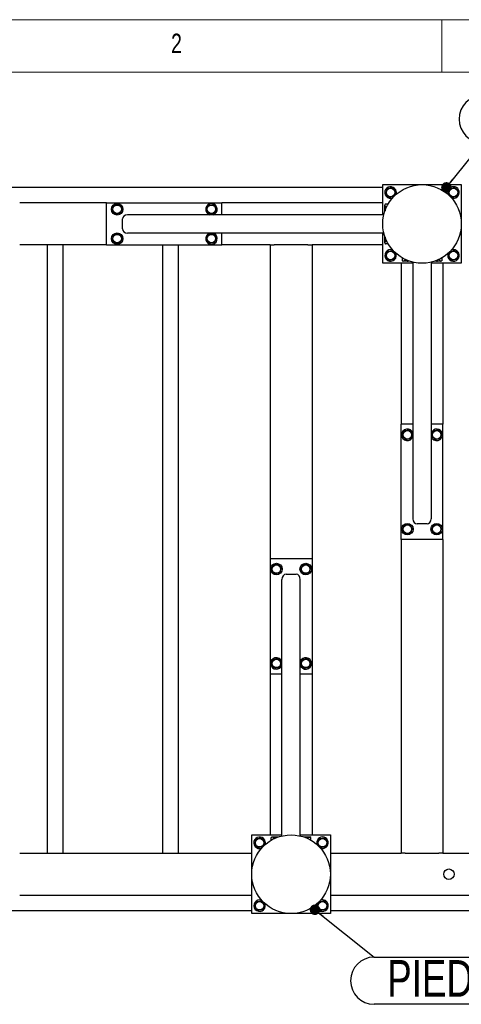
# Model space of a CAD drawing. Header units: millimetres. Extents: x 5 to 415, y 5 to 292.
# Tile 5 of 49: x 70 to 112, y 198 to 292. Entities that reach past the tile are written whole.
import ezdxf

# ---------------------------------------------------------------- set-up
doc = ezdxf.new("R2010")
doc.units = ezdxf.units.MM
doc.layers.add('NOTES', color=6, linetype='Continuous')
doc.layers.add('TRAIT-FORT', color=4, linetype='Continuous', lineweight=25)
doc.styles.add('SLDTEXTSTYLE0', font='TXT', dxfattribs={"width": 0.75})
doc.dimstyles.new('SLDDIMSTYLE2', dxfattribs={"dimtxt": 0.18, "dimasz": 1, "dimexe": 0, "dimexo": 0.0625, "dimgap": 0, "dimtad": 0, "dimtih": 1, "dimtoh": 1, "dimdec": 0, "dimrnd": 1e-09, "dimzin": 0, "dimdsep": 46, "dimtxsty": 'Standard', "dimblk1": 'DOT', "dimblk2": 'DOT', "dimsah": 1, "dimcen": 0.09, "dimadec": 0, "dimazin": 0, "dimtfac": 1, "dimtdec": 0, "dimtofl": 0, "dimtmove": 0, "dimatfit": 3, "dimldrblk": 'DOT', "dimfxl": 1, "dimfrac": 2, "dimtolj": 1, "dimtzin": 0, "dimarcsym": 0})

# ---------------------------------------------------------------- blocks, each defined once
blk = doc.blocks.new('SW_NOTE_5')
at = {"layer": 'NOTES', "color": 0}
for p, q in [((0, 4.496), (13.624, 4.496)), ((13.624, 0), (0, 0))]:
    blk.add_line(p, q, dxfattribs=at)
for centre, start, end in [((0, 2.248), 90, 270), ((13.624, 2.248), 270, 90)]:
    blk.add_arc(centre, 2.248, start, end, dxfattribs=at)
at = {"layer": 'NOTES', "color": 0, "insert": (6.85, 4.217), "char_height": 3.5, "attachment_point": 2, "style": 'SLDTEXTSTYLE0'}
blk.add_mtext('PIED 2', dxfattribs=at)
blk = doc.blocks.new('_Dot')
at = {"color": 0, "linetype": 'ByBlock', "lineweight": -2}
blk.add_line((-0.5, 0), (-1, 0), dxfattribs=at)
at = {"color": 0, "linetype": 'ByBlock', "const_width": 0.5}
blk.add_lwpolyline([(-0.25, 0, 1), (0.25, 0, 1)], format="xyb", close=True, dxfattribs=at)
blk = doc.blocks.new('SW_NOTE_8')
at = {"layer": 'NOTES', "color": 0}
for p, q in [((0, 0), (13.488, 0)), ((13.488, -4.496), (0, -4.496))]:
    blk.add_line(p, q, dxfattribs=at)
for centre, start, end in [((0, -2.248), 90, 270), ((13.488, -2.248), 270, 90)]:
    blk.add_arc(centre, 2.248, start, end, dxfattribs=at)
at = {"layer": 'NOTES', "color": 0, "insert": (6.81, -0.276), "char_height": 3.5, "attachment_point": 2, "style": 'SLDTEXTSTYLE0'}
blk.add_mtext('PIED 1', dxfattribs=at)

msp = doc.modelspace()

# ---------------------------------------------------------------- linework, layer by layer
at = {"color": 7, "linetype": 'Continuous', "lineweight": 18}
for p, q in [((415, 292), (5, 292)), ((110, 292), (110, 287)), ((410, 287), (10, 287))]:
    msp.add_line(p, q, dxfattribs=at)
at = {"layer": 'TRAIT-FORT', "color": 4, "linetype": 'Continuous', "lineweight": 25}
for p, q in [((43.369, 276.023), (104.369, 276.023)), ((104.369, 273.398), (104.369, 276.273)), ((104.369, 276.273), (111.869, 276.273)), ((111.869, 276.273), (111.869, 268.773)), ((78.019, 274.523), (69.719, 274.523)), ((78.019, 274.523), (89.019, 274.523)), ((78.019, 270.523), (78.019, 274.523)), ((89.019, 273.398), (89.019, 274.523)), ((104.369, 274.523), (89.019, 274.523)), ((104.613, 274.403), (104.569, 274.327)), ((104.569, 273.731), (104.569, 274.327)), ((104.619, 274.413), (104.614, 274.402)), ((104.88, 274.413), (104.619, 274.413)), ((104.741, 274.152), (104.619, 274.152)), ((104.472, 273.398), (80.004, 273.398)), ((79.519, 272.048), (79.519, 272.998)), ((104.472, 271.648), (80.004, 271.648)), ((89.019, 270.523), (89.019, 271.648)), ((104.369, 268.773), (104.369, 271.648)), ((104.569, 270.766), (104.569, 271.315)), ((78.019, 270.523), (69.719, 270.523)), ((72.369, 212.523), (72.369, 270.523)), ((73.869, 212.523), (73.869, 270.523)), ((78.019, 270.523), (89.019, 270.523)), ((83.369, 212.523), (83.369, 270.523)), ((84.869, 212.523), (84.869, 270.523)), ((93.619, 270.523), (89.019, 270.523)), ((93.619, 270.523), (93.619, 240.623)), ((93.619, 270.523), (94.019, 270.523)), ((97.219, 270.523), (94.019, 270.523)), ((97.219, 270.523), (97.619, 270.523)), ((97.619, 270.523), (97.619, 240.623)), ((104.369, 270.523), (97.619, 270.523)), ((104.569, 270.719), (104.569, 270.766)), ((104.569, 270.719), (104.613, 270.643)), ((104.757, 270.861), (104.619, 270.861)), ((104.88, 270.633), (104.619, 270.633)), ((105.659, 269.625), (105.634, 269.714)), ((107.244, 268.773), (104.369, 268.773)), ((106.119, 268.773), (106.119, 253.423)), ((106.228, 269.284), (106.228, 269.023)), ((106.228, 269.023), (106.239, 269.019)), ((106.238, 269.017), (106.315, 268.973)), ((106.91, 268.973), (106.315, 268.973)), ((106.49, 269.145), (106.49, 269.023)), ((107.244, 268.877), (107.244, 244.409)), ((108.994, 268.877), (108.994, 244.409)), ((111.869, 268.773), (108.994, 268.773)), ((109.876, 268.973), (109.327, 268.973)), ((109.78, 269.161), (109.78, 269.023)), ((109.922, 268.973), (109.876, 268.973)), ((109.922, 268.973), (109.999, 269.017)), ((110.009, 269.284), (110.009, 269.023)), ((110.119, 268.773), (110.119, 253.423)), ((107.244, 253.423), (106.119, 253.423)), ((106.119, 242.423), (106.119, 253.423)), ((110.119, 253.423), (108.994, 253.423)), ((110.119, 242.423), (110.119, 253.423)), ((108.594, 243.923), (107.644, 243.923)), ((110.119, 242.423), (106.119, 242.423)), ((106.119, 242.423), (106.119, 212.523)), ((110.119, 242.423), (110.119, 212.523)), ((93.619, 240.623), (93.619, 229.623)), ((93.619, 240.623), (97.619, 240.623)), ((97.619, 240.623), (97.619, 229.623)), ((94.744, 214.17), (94.744, 238.637)), ((95.144, 239.123), (96.094, 239.123)), ((96.494, 214.17), (96.494, 238.637)), ((93.619, 229.623), (94.744, 229.623)), ((93.619, 229.623), (93.619, 214.273)), ((96.494, 229.623), (97.619, 229.623)), ((97.619, 229.623), (97.619, 214.273)), ((91.869, 206.773), (91.869, 214.273)), ((91.869, 214.273), (94.744, 214.273)), ((93.815, 214.073), (93.738, 214.029)), ((93.815, 214.073), (93.861, 214.073)), ((93.861, 214.073), (94.41, 214.073)), ((96.494, 214.273), (99.369, 214.273)), ((96.827, 214.073), (97.422, 214.073)), ((97.499, 214.029), (97.422, 214.073)), ((99.369, 214.273), (99.369, 206.773)), ((93.728, 213.762), (93.728, 214.023)), ((93.957, 213.885), (93.957, 214.023)), ((97.247, 213.901), (97.247, 214.023)), ((97.509, 214.023), (97.498, 214.027)), ((97.509, 213.762), (97.509, 214.023)), ((69.719, 212.523), (91.869, 212.523)), ((99.369, 212.523), (106.119, 212.523)), ((106.519, 212.523), (106.119, 212.523)), ((106.519, 212.523), (109.719, 212.523)), ((110.119, 212.523), (109.719, 212.523)), ((110.119, 212.523), (113.019, 212.523)), ((69.719, 208.523), (91.869, 208.523)), ((99.369, 208.523), (113.019, 208.523)), ((93.159, 207.625), (93.134, 207.714)), ((91.869, 207.023), (43.369, 207.023)), ((99.369, 206.773), (91.869, 206.773)), ((139.369, 207.023), (99.369, 207.023))]:
    msp.add_line(p, q, dxfattribs=at)
for centre, radius in [((108.119, 272.523), 3.75), ((105.119, 275.523), 0.404), ((111.119, 275.523), 0.404), ((79.019, 273.923), 0.55), ((79.019, 273.923), 0.404), ((88.019, 273.923), 0.404), ((79.019, 271.123), 0.55), ((79.019, 271.123), 0.404), ((88.019, 271.123), 0.404), ((105.119, 269.523), 0.404), ((111.119, 269.523), 0.404), ((106.719, 252.423), 0.404), ((109.519, 252.423), 0.404), ((106.719, 243.423), 0.55), ((106.719, 243.423), 0.404), ((109.519, 243.423), 0.55), ((109.519, 243.423), 0.404), ((94.219, 239.623), 0.55), ((94.219, 239.623), 0.404), ((97.019, 239.623), 0.55), ((97.019, 239.623), 0.404), ((94.219, 230.623), 0.404), ((97.019, 230.623), 0.404), ((95.619, 210.523), 3.75), ((92.619, 213.523), 0.404), ((98.619, 213.523), 0.404), ((110.687, 210.523), 0.5), ((92.619, 207.523), 0.404), ((98.619, 207.523), 0.404)]:
    msp.add_circle(centre, radius, dxfattribs=at)
for centre, start, end in [((105.119, 275.523), 10.63495, 290.30233), ((111.119, 275.523), 10.63495, 200.30232), ((105.119, 275.523), 339.69767, 10.63495), ((111.119, 275.523), 249.69768, 10.63495), ((88.019, 273.923), 6.03154, 252.65856), ((88.019, 273.923), 287.34144, 6.03154), ((88.019, 271.123), 107.34144, 6.03154), ((88.019, 271.123), 6.03154, 72.65856), ((105.119, 269.523), 69.69768, 10.63495), ((111.119, 269.523), 159.69764, 10.63495), ((111.119, 269.523), 10.63495, 110.30236), ((106.719, 252.423), 17.34144, 342.65856), ((109.519, 252.423), 10.63495, 162.65856), ((109.519, 252.423), 197.34144, 10.63495), ((94.219, 230.623), 17.34144, 190.63495), ((97.019, 230.623), 197.34144, 162.65856), ((94.219, 230.623), 190.63495, 342.65856), ((92.619, 213.523), 10.63495, 290.3023), ((98.619, 213.523), 10.63495, 200.30232), ((92.619, 213.523), 339.6977, 10.63495), ((98.619, 213.523), 249.69768, 10.63495), ((92.619, 207.523), 69.69768, 10.63495), ((98.619, 207.523), 159.69768, 10.63495), ((98.619, 207.523), 10.63495, 110.30232)]:
    msp.add_arc(centre, 0.55, start, end, dxfattribs=at)
for centre, major_axis, start_param, end_param in [((80.004, 272.998), (-0.486, 0), 4.712389, 6.283185), ((80.004, 272.048), (-0.486, 0), 0, 1.570796), ((107.644, 244.409), (0, -0.486), 4.712389, 6.283185), ((108.594, 244.409), (0, -0.486), 0, 1.570796), ((95.144, 238.637), (0, 0.486), 0, 1.570796), ((96.094, 238.637), (0, 0.486), 4.712389, 6.283185)]:
    msp.add_ellipse(centre, major_axis=major_axis, ratio=0.823392, start_param=start_param, end_param=end_param, dxfattribs=at)
for points, knots in [([(104.801, 275.898), (104.787, 275.858), (104.758, 275.776), (104.715, 275.656), (104.674, 275.542), (104.648, 275.471), (104.636, 275.436)], [0, 0, 0, 0, 0.264605, 0.534948, 0.765343, 1, 1, 1, 1]), ([(104.636, 275.436), (104.676, 275.388), (104.743, 275.309), (104.839, 275.195), (104.905, 275.118), (104.942, 275.074), (104.953, 275.061)], [0, 0, 0, 0, 0.385549, 0.637642, 0.896546, 1, 1, 1, 1]), ([(104.801, 275.898), (104.843, 275.905), (104.928, 275.921), (105.054, 275.943), (105.174, 275.965), (105.247, 275.978), (105.284, 275.985)], [0, 0, 0, 0, 0.264605, 0.534948, 0.765343, 1, 1, 1, 1]), ([(105.436, 275.149), (105.394, 275.141), (105.309, 275.126), (105.183, 275.103), (105.063, 275.081), (104.99, 275.068), (104.953, 275.061)], [0, 0, 0, 0, 0.2646049, 0.5349477, 0.7653431, 1, 1, 1, 1]), ([(105.284, 275.985), (105.325, 275.937), (105.391, 275.858), (105.488, 275.744), (105.553, 275.667), (105.591, 275.623), (105.601, 275.61)], [0, 0, 0, 0, 0.385549, 0.637642, 0.896546, 1, 1, 1, 1]), ([(105.436, 275.149), (105.45, 275.189), (105.479, 275.27), (105.522, 275.39), (105.563, 275.505), (105.589, 275.575), (105.601, 275.61)], [0, 0, 0, 0, 0.2646049, 0.5349477, 0.7653431, 1, 1, 1, 1]), ([(110.801, 275.898), (110.787, 275.858), (110.758, 275.776), (110.715, 275.656), (110.674, 275.542), (110.648, 275.471), (110.636, 275.436)], [0, 0, 0, 0, 0.264605, 0.534948, 0.765343, 1, 1, 1, 1]), ([(110.636, 275.436), (110.676, 275.388), (110.743, 275.309), (110.839, 275.195), (110.905, 275.118), (110.942, 275.074), (110.953, 275.061)], [0, 0, 0, 0, 0.385549, 0.637642, 0.896546, 1, 1, 1, 1]), ([(110.801, 275.898), (110.843, 275.905), (110.928, 275.921), (111.054, 275.943), (111.174, 275.965), (111.247, 275.978), (111.284, 275.985)], [0, 0, 0, 0, 0.264605, 0.534948, 0.765343, 1, 1, 1, 1]), ([(111.436, 275.149), (111.394, 275.141), (111.309, 275.126), (111.183, 275.103), (111.063, 275.081), (110.99, 275.068), (110.953, 275.061)], [0, 0, 0, 0, 0.2646049, 0.5349477, 0.7653431, 1, 1, 1, 1]), ([(111.284, 275.985), (111.325, 275.937), (111.391, 275.858), (111.488, 275.744), (111.553, 275.667), (111.591, 275.623), (111.601, 275.61)], [0, 0, 0, 0, 0.385549, 0.637642, 0.896546, 1, 1, 1, 1]), ([(111.436, 275.149), (111.45, 275.189), (111.479, 275.27), (111.522, 275.39), (111.563, 275.505), (111.589, 275.575), (111.601, 275.61)], [0, 0, 0, 0, 0.2646049, 0.5349477, 0.7653431, 1, 1, 1, 1]), ([(78.733, 274.322), (78.715, 274.283), (78.679, 274.205), (78.627, 274.088), (78.577, 273.977), (78.546, 273.909), (78.53, 273.875)], [0, 0, 0, 0, 0.264605, 0.534948, 0.765343, 1, 1, 1, 1]), ([(78.733, 274.322), (78.775, 274.326), (78.861, 274.335), (78.988, 274.347), (79.109, 274.359), (79.183, 274.366), (79.221, 274.37)], [0, 0, 0, 0, 0.264605, 0.534948, 0.765343, 1, 1, 1, 1]), ([(79.221, 274.37), (79.257, 274.319), (79.317, 274.236), (79.405, 274.114), (79.464, 274.032), (79.497, 273.985), (79.507, 273.971)], [0, 0, 0, 0, 0.385549, 0.637642, 0.896546, 1, 1, 1, 1]), ([(87.733, 274.322), (87.715, 274.283), (87.679, 274.205), (87.627, 274.088), (87.577, 273.977), (87.546, 273.909), (87.53, 273.875)], [0, 0, 0, 0, 0.264605, 0.534948, 0.765343, 1, 1, 1, 1]), ([(87.733, 274.322), (87.775, 274.326), (87.861, 274.335), (87.988, 274.347), (88.109, 274.359), (88.183, 274.366), (88.221, 274.37)], [0, 0, 0, 0, 0.264605, 0.534948, 0.765343, 1, 1, 1, 1]), ([(88.221, 274.37), (88.257, 274.319), (88.317, 274.236), (88.405, 274.114), (88.464, 274.032), (88.497, 273.985), (88.507, 273.971)], [0, 0, 0, 0, 0.385549, 0.637642, 0.896546, 1, 1, 1, 1]), ([(104.619, 274.152), (104.608, 274.109), (104.586, 274.023), (104.577, 273.898), (104.587, 273.818), (104.592, 273.782)], [0, 0, 0, 0, 0.352181, 0.711999, 1, 1, 1, 1]), ([(104.619, 274.152), (104.608, 274.175), (104.586, 274.22), (104.578, 274.288), (104.589, 274.353), (104.609, 274.393), (104.619, 274.413)], [0, 0, 0, 0, 0.2646049, 0.5349477, 0.7653431, 1, 1, 1, 1]), ([(78.53, 273.875), (78.567, 273.824), (78.627, 273.74), (78.714, 273.618), (78.773, 273.537), (78.807, 273.489), (78.816, 273.476)], [0, 0, 0, 0, 0.385549, 0.637642, 0.896546, 1, 1, 1, 1]), ([(79.305, 273.524), (79.262, 273.52), (79.176, 273.512), (79.05, 273.499), (78.928, 273.487), (78.854, 273.48), (78.816, 273.476)], [0, 0, 0, 0, 0.264605, 0.534948, 0.765343, 1, 1, 1, 1]), ([(79.305, 273.524), (79.322, 273.563), (79.358, 273.642), (79.41, 273.758), (79.461, 273.869), (79.491, 273.937), (79.507, 273.971)], [0, 0, 0, 0, 0.264605, 0.534948, 0.765343, 1, 1, 1, 1]), ([(87.53, 273.875), (87.567, 273.824), (87.627, 273.74), (87.714, 273.618), (87.773, 273.537), (87.807, 273.489), (87.816, 273.476)], [0, 0, 0, 0, 0.385549, 0.637642, 0.896546, 1, 1, 1, 1]), ([(88.305, 273.524), (88.262, 273.52), (88.176, 273.512), (88.05, 273.499), (87.928, 273.487), (87.854, 273.48), (87.816, 273.476)], [0, 0, 0, 0, 0.264605, 0.534948, 0.765343, 1, 1, 1, 1]), ([(88.305, 273.524), (88.322, 273.563), (88.358, 273.642), (88.41, 273.758), (88.461, 273.869), (88.491, 273.937), (88.507, 273.971)], [0, 0, 0, 0, 0.264605, 0.534948, 0.765343, 1, 1, 1, 1]), ([(78.733, 271.522), (78.715, 271.483), (78.679, 271.405), (78.627, 271.288), (78.577, 271.177), (78.546, 271.109), (78.53, 271.075)], [0, 0, 0, 0, 0.264605, 0.534948, 0.765343, 1, 1, 1, 1]), ([(78.733, 271.522), (78.775, 271.526), (78.861, 271.535), (78.988, 271.547), (79.109, 271.559), (79.183, 271.566), (79.221, 271.57)], [0, 0, 0, 0, 0.264605, 0.534948, 0.765343, 1, 1, 1, 1]), ([(79.221, 271.57), (79.257, 271.519), (79.317, 271.436), (79.405, 271.314), (79.464, 271.232), (79.497, 271.185), (79.507, 271.171)], [0, 0, 0, 0, 0.385549, 0.637642, 0.896546, 1, 1, 1, 1]), ([(87.733, 271.522), (87.715, 271.483), (87.679, 271.405), (87.627, 271.288), (87.577, 271.177), (87.546, 271.109), (87.53, 271.075)], [0, 0, 0, 0, 0.264605, 0.534948, 0.765343, 1, 1, 1, 1]), ([(87.733, 271.522), (87.775, 271.526), (87.861, 271.535), (87.988, 271.547), (88.109, 271.559), (88.183, 271.566), (88.221, 271.57)], [0, 0, 0, 0, 0.264605, 0.534948, 0.765343, 1, 1, 1, 1]), ([(88.221, 271.57), (88.257, 271.519), (88.317, 271.436), (88.405, 271.314), (88.464, 271.232), (88.497, 271.185), (88.507, 271.171)], [0, 0, 0, 0, 0.385549, 0.637642, 0.896546, 1, 1, 1, 1]), ([(78.53, 271.075), (78.567, 271.024), (78.627, 270.94), (78.714, 270.818), (78.773, 270.737), (78.807, 270.689), (78.816, 270.676)], [0, 0, 0, 0, 0.385549, 0.637642, 0.896546, 1, 1, 1, 1]), ([(79.305, 270.724), (79.262, 270.72), (79.176, 270.712), (79.05, 270.699), (78.928, 270.687), (78.854, 270.68), (78.816, 270.676)], [0, 0, 0, 0, 0.264605, 0.534948, 0.765343, 1, 1, 1, 1]), ([(79.305, 270.724), (79.322, 270.763), (79.358, 270.842), (79.41, 270.958), (79.461, 271.069), (79.491, 271.137), (79.507, 271.171)], [0, 0, 0, 0, 0.264605, 0.534948, 0.765343, 1, 1, 1, 1]), ([(87.53, 271.075), (87.567, 271.024), (87.627, 270.94), (87.714, 270.818), (87.773, 270.737), (87.807, 270.689), (87.816, 270.676)], [0, 0, 0, 0, 0.385549, 0.637642, 0.896546, 1, 1, 1, 1]), ([(88.305, 270.724), (88.262, 270.72), (88.176, 270.712), (88.05, 270.699), (87.928, 270.687), (87.854, 270.68), (87.816, 270.676)], [0, 0, 0, 0, 0.264605, 0.534948, 0.765343, 1, 1, 1, 1]), ([(88.305, 270.724), (88.322, 270.763), (88.358, 270.842), (88.41, 270.958), (88.461, 271.069), (88.491, 271.137), (88.507, 271.171)], [0, 0, 0, 0, 0.264605, 0.534948, 0.765343, 1, 1, 1, 1]), ([(104.619, 270.861), (104.604, 270.832), (104.578, 270.784), (104.581, 270.714), (104.598, 270.667), (104.614, 270.64), (104.619, 270.633)], [0, 0, 0, 0, 0.385549, 0.637642, 0.896546, 1, 1, 1, 1]), ([(104.596, 271.249), (104.594, 271.241), (104.581, 271.188), (104.578, 271.096), (104.589, 270.974), (104.609, 270.899), (104.619, 270.861)], [0, 0, 0, 0, 0.067273, 0.410158, 0.702376, 1, 1, 1, 1]), ([(104.801, 269.898), (104.787, 269.858), (104.758, 269.776), (104.715, 269.656), (104.674, 269.542), (104.648, 269.471), (104.636, 269.436)], [0, 0, 0, 0, 0.264605, 0.534948, 0.765343, 1, 1, 1, 1]), ([(104.801, 269.898), (104.843, 269.905), (104.928, 269.921), (105.054, 269.943), (105.174, 269.965), (105.247, 269.978), (105.284, 269.985)], [0, 0, 0, 0, 0.264605, 0.534948, 0.765343, 1, 1, 1, 1]), ([(105.284, 269.985), (105.325, 269.937), (105.391, 269.858), (105.488, 269.744), (105.553, 269.667), (105.591, 269.623), (105.601, 269.61)], [0, 0, 0, 0, 0.385549, 0.637642, 0.896546, 1, 1, 1, 1]), ([(105.436, 269.149), (105.45, 269.189), (105.479, 269.27), (105.522, 269.39), (105.563, 269.505), (105.589, 269.575), (105.601, 269.61)], [0, 0, 0, 0, 0.2646049, 0.5349477, 0.7653431, 1, 1, 1, 1]), ([(110.801, 269.898), (110.787, 269.858), (110.758, 269.776), (110.715, 269.656), (110.674, 269.542), (110.648, 269.471), (110.636, 269.436)], [0, 0, 0, 0, 0.264605, 0.534948, 0.765343, 1, 1, 1, 1]), ([(110.801, 269.898), (110.843, 269.905), (110.928, 269.921), (111.054, 269.943), (111.174, 269.965), (111.247, 269.978), (111.284, 269.985)], [0, 0, 0, 0, 0.264605, 0.534948, 0.765343, 1, 1, 1, 1]), ([(111.284, 269.985), (111.325, 269.937), (111.391, 269.858), (111.488, 269.744), (111.553, 269.667), (111.591, 269.623), (111.601, 269.61)], [0, 0, 0, 0, 0.385549, 0.637642, 0.896546, 1, 1, 1, 1]), ([(111.436, 269.149), (111.45, 269.189), (111.479, 269.27), (111.522, 269.39), (111.563, 269.505), (111.589, 269.575), (111.601, 269.61)], [0, 0, 0, 0, 0.2646049, 0.5349477, 0.7653431, 1, 1, 1, 1]), ([(104.636, 269.436), (104.676, 269.388), (104.743, 269.309), (104.839, 269.195), (104.905, 269.118), (104.942, 269.074), (104.953, 269.061)], [0, 0, 0, 0, 0.385549, 0.637642, 0.896546, 1, 1, 1, 1]), ([(105.436, 269.149), (105.394, 269.141), (105.309, 269.126), (105.183, 269.103), (105.063, 269.081), (104.99, 269.068), (104.953, 269.061)], [0, 0, 0, 0, 0.2646049, 0.5349477, 0.7653431, 1, 1, 1, 1]), ([(106.49, 269.023), (106.467, 269.012), (106.421, 268.99), (106.353, 268.982), (106.288, 268.994), (106.248, 269.013), (106.228, 269.023)], [0, 0, 0, 0, 0.2646049, 0.5349477, 0.7653431, 1, 1, 1, 1]), ([(106.49, 269.023), (106.532, 269.012), (106.618, 268.99), (106.746, 268.981), (106.828, 268.992), (106.866, 268.997)], [0, 0, 0, 0, 0.346414, 0.700339, 1, 1, 1, 1]), ([(109.385, 269.002), (109.396, 268.999), (109.451, 268.986), (109.546, 268.983), (109.668, 268.994), (109.742, 269.013), (109.78, 269.023)], [0, 0, 0, 0, 0.084023, 0.42075, 0.707721, 1, 1, 1, 1]), ([(109.78, 269.023), (109.809, 269.008), (109.857, 268.983), (109.927, 268.985), (109.974, 269.003), (110.001, 269.019), (110.009, 269.023)], [0, 0, 0, 0, 0.385549, 0.637642, 0.896546, 1, 1, 1, 1]), ([(110.636, 269.436), (110.676, 269.388), (110.743, 269.309), (110.839, 269.195), (110.905, 269.118), (110.942, 269.074), (110.953, 269.061)], [0, 0, 0, 0, 0.385549, 0.637642, 0.896546, 1, 1, 1, 1]), ([(111.436, 269.149), (111.394, 269.141), (111.309, 269.126), (111.183, 269.103), (111.063, 269.081), (110.99, 269.068), (110.953, 269.061)], [0, 0, 0, 0, 0.2646049, 0.5349477, 0.7653431, 1, 1, 1, 1]), ([(106.401, 252.798), (106.387, 252.758), (106.358, 252.676), (106.315, 252.556), (106.274, 252.442), (106.248, 252.371), (106.236, 252.336)], [0, 0, 0, 0, 0.264605, 0.534948, 0.765343, 1, 1, 1, 1]), ([(106.401, 252.798), (106.443, 252.805), (106.528, 252.821), (106.654, 252.843), (106.774, 252.865), (106.847, 252.878), (106.884, 252.885)], [0, 0, 0, 0, 0.264605, 0.534948, 0.765343, 1, 1, 1, 1]), ([(106.884, 252.885), (106.925, 252.837), (106.991, 252.758), (107.088, 252.644), (107.153, 252.567), (107.191, 252.523), (107.201, 252.51)], [0, 0, 0, 0, 0.385549, 0.637642, 0.896546, 1, 1, 1, 1]), ([(109.201, 252.798), (109.187, 252.758), (109.158, 252.676), (109.115, 252.556), (109.074, 252.442), (109.048, 252.371), (109.036, 252.336)], [0, 0, 0, 0, 0.264605, 0.534948, 0.765343, 1, 1, 1, 1]), ([(109.201, 252.798), (109.243, 252.805), (109.328, 252.821), (109.454, 252.843), (109.574, 252.865), (109.647, 252.878), (109.684, 252.885)], [0, 0, 0, 0, 0.264605, 0.534948, 0.765343, 1, 1, 1, 1]), ([(109.684, 252.885), (109.725, 252.837), (109.791, 252.758), (109.888, 252.644), (109.953, 252.567), (109.991, 252.523), (110.001, 252.51)], [0, 0, 0, 0, 0.385549, 0.637642, 0.896546, 1, 1, 1, 1]), ([(106.236, 252.336), (106.276, 252.288), (106.343, 252.209), (106.439, 252.095), (106.505, 252.018), (106.542, 251.974), (106.553, 251.961)], [0, 0, 0, 0, 0.385549, 0.637642, 0.896546, 1, 1, 1, 1]), ([(107.036, 252.049), (106.994, 252.041), (106.909, 252.026), (106.783, 252.003), (106.663, 251.981), (106.59, 251.968), (106.553, 251.961)], [0, 0, 0, 0, 0.2646049, 0.5349477, 0.7653431, 1, 1, 1, 1]), ([(107.036, 252.049), (107.05, 252.089), (107.079, 252.17), (107.122, 252.29), (107.163, 252.405), (107.189, 252.475), (107.201, 252.51)], [0, 0, 0, 0, 0.2646049, 0.5349477, 0.7653431, 1, 1, 1, 1]), ([(109.036, 252.336), (109.076, 252.288), (109.143, 252.209), (109.239, 252.095), (109.305, 252.018), (109.342, 251.974), (109.353, 251.961)], [0, 0, 0, 0, 0.385549, 0.637642, 0.896546, 1, 1, 1, 1]), ([(109.836, 252.049), (109.794, 252.041), (109.709, 252.026), (109.583, 252.003), (109.463, 251.981), (109.39, 251.968), (109.353, 251.961)], [0, 0, 0, 0, 0.2646049, 0.5349477, 0.7653431, 1, 1, 1, 1]), ([(109.836, 252.049), (109.85, 252.089), (109.879, 252.17), (109.922, 252.29), (109.963, 252.405), (109.989, 252.475), (110.001, 252.51)], [0, 0, 0, 0, 0.2646049, 0.5349477, 0.7653431, 1, 1, 1, 1]), ([(106.401, 243.798), (106.387, 243.758), (106.358, 243.676), (106.315, 243.556), (106.274, 243.442), (106.248, 243.371), (106.236, 243.336)], [0, 0, 0, 0, 0.264605, 0.534948, 0.765343, 1, 1, 1, 1]), ([(106.236, 243.336), (106.276, 243.288), (106.343, 243.209), (106.439, 243.095), (106.505, 243.018), (106.542, 242.974), (106.553, 242.961)], [0, 0, 0, 0, 0.385549, 0.637642, 0.896546, 1, 1, 1, 1]), ([(106.401, 243.798), (106.443, 243.805), (106.528, 243.821), (106.654, 243.843), (106.774, 243.865), (106.847, 243.878), (106.884, 243.885)], [0, 0, 0, 0, 0.264605, 0.534948, 0.765343, 1, 1, 1, 1]), ([(106.884, 243.885), (106.925, 243.837), (106.991, 243.758), (107.088, 243.644), (107.153, 243.567), (107.191, 243.523), (107.201, 243.51)], [0, 0, 0, 0, 0.385549, 0.637642, 0.896546, 1, 1, 1, 1]), ([(107.036, 243.049), (107.05, 243.089), (107.079, 243.17), (107.122, 243.29), (107.163, 243.405), (107.189, 243.475), (107.201, 243.51)], [0, 0, 0, 0, 0.2646049, 0.5349477, 0.7653431, 1, 1, 1, 1]), ([(109.201, 243.798), (109.187, 243.758), (109.158, 243.676), (109.115, 243.556), (109.074, 243.442), (109.048, 243.371), (109.036, 243.336)], [0, 0, 0, 0, 0.264605, 0.534948, 0.765343, 1, 1, 1, 1]), ([(109.036, 243.336), (109.076, 243.288), (109.143, 243.209), (109.239, 243.095), (109.305, 243.018), (109.342, 242.974), (109.353, 242.961)], [0, 0, 0, 0, 0.385549, 0.637642, 0.896546, 1, 1, 1, 1]), ([(109.201, 243.798), (109.243, 243.805), (109.328, 243.821), (109.454, 243.843), (109.574, 243.865), (109.647, 243.878), (109.684, 243.885)], [0, 0, 0, 0, 0.264605, 0.534948, 0.765343, 1, 1, 1, 1]), ([(109.684, 243.885), (109.725, 243.837), (109.791, 243.758), (109.888, 243.644), (109.953, 243.567), (109.991, 243.523), (110.001, 243.51)], [0, 0, 0, 0, 0.385549, 0.637642, 0.896546, 1, 1, 1, 1]), ([(109.836, 243.049), (109.85, 243.089), (109.879, 243.17), (109.922, 243.29), (109.963, 243.405), (109.989, 243.475), (110.001, 243.51)], [0, 0, 0, 0, 0.2646049, 0.5349477, 0.7653431, 1, 1, 1, 1]), ([(107.036, 243.049), (106.994, 243.041), (106.909, 243.026), (106.783, 243.003), (106.663, 242.981), (106.59, 242.968), (106.553, 242.961)], [0, 0, 0, 0, 0.2646049, 0.5349477, 0.7653431, 1, 1, 1, 1]), ([(109.836, 243.049), (109.794, 243.041), (109.709, 243.026), (109.583, 243.003), (109.463, 242.981), (109.39, 242.968), (109.353, 242.961)], [0, 0, 0, 0, 0.2646049, 0.5349477, 0.7653431, 1, 1, 1, 1]), ([(93.901, 239.998), (93.887, 239.958), (93.858, 239.876), (93.815, 239.756), (93.774, 239.642), (93.748, 239.571), (93.736, 239.536)], [0, 0, 0, 0, 0.2646049, 0.5349477, 0.7653431, 1, 1, 1, 1]), ([(94.053, 239.161), (94.012, 239.209), (93.946, 239.288), (93.849, 239.402), (93.784, 239.479), (93.746, 239.523), (93.736, 239.536)], [0, 0, 0, 0, 0.385549, 0.637642, 0.896546, 1, 1, 1, 1]), ([(93.901, 239.998), (93.943, 240.005), (94.028, 240.021), (94.154, 240.043), (94.274, 240.065), (94.347, 240.078), (94.384, 240.085)], [0, 0, 0, 0, 0.2646049, 0.5349477, 0.7653431, 1, 1, 1, 1]), ([(94.701, 239.71), (94.661, 239.758), (94.594, 239.837), (94.498, 239.951), (94.433, 240.028), (94.395, 240.072), (94.384, 240.085)], [0, 0, 0, 0, 0.385549, 0.637642, 0.896546, 1, 1, 1, 1]), ([(94.536, 239.249), (94.55, 239.289), (94.579, 239.37), (94.622, 239.49), (94.663, 239.605), (94.689, 239.675), (94.701, 239.71)], [0, 0, 0, 0, 0.264605, 0.534948, 0.765343, 1, 1, 1, 1]), ([(96.701, 239.998), (96.687, 239.958), (96.658, 239.876), (96.615, 239.756), (96.574, 239.642), (96.548, 239.571), (96.536, 239.536)], [0, 0, 0, 0, 0.2646049, 0.5349477, 0.7653431, 1, 1, 1, 1]), ([(96.853, 239.161), (96.812, 239.209), (96.746, 239.288), (96.649, 239.402), (96.584, 239.479), (96.546, 239.523), (96.536, 239.536)], [0, 0, 0, 0, 0.385549, 0.637642, 0.896546, 1, 1, 1, 1]), ([(96.701, 239.998), (96.743, 240.005), (96.828, 240.021), (96.954, 240.043), (97.074, 240.065), (97.147, 240.078), (97.184, 240.085)], [0, 0, 0, 0, 0.2646049, 0.5349477, 0.7653431, 1, 1, 1, 1]), ([(97.501, 239.71), (97.461, 239.758), (97.394, 239.837), (97.298, 239.951), (97.233, 240.028), (97.195, 240.072), (97.184, 240.085)], [0, 0, 0, 0, 0.385549, 0.637642, 0.896546, 1, 1, 1, 1]), ([(97.336, 239.249), (97.35, 239.289), (97.379, 239.37), (97.422, 239.49), (97.463, 239.605), (97.489, 239.675), (97.501, 239.71)], [0, 0, 0, 0, 0.264605, 0.534948, 0.765343, 1, 1, 1, 1]), ([(94.536, 239.249), (94.494, 239.241), (94.409, 239.226), (94.283, 239.203), (94.163, 239.181), (94.09, 239.168), (94.053, 239.161)], [0, 0, 0, 0, 0.264605, 0.534948, 0.765343, 1, 1, 1, 1]), ([(97.336, 239.249), (97.294, 239.241), (97.209, 239.226), (97.083, 239.203), (96.963, 239.181), (96.89, 239.168), (96.853, 239.161)], [0, 0, 0, 0, 0.264605, 0.534948, 0.765343, 1, 1, 1, 1]), ([(93.901, 230.998), (93.887, 230.958), (93.858, 230.876), (93.815, 230.756), (93.774, 230.642), (93.748, 230.571), (93.736, 230.536)], [0, 0, 0, 0, 0.2646049, 0.5349477, 0.7653431, 1, 1, 1, 1]), ([(93.901, 230.998), (93.943, 231.005), (94.028, 231.021), (94.154, 231.043), (94.274, 231.065), (94.347, 231.078), (94.384, 231.085)], [0, 0, 0, 0, 0.2646049, 0.5349477, 0.7653431, 1, 1, 1, 1]), ([(94.701, 230.71), (94.661, 230.758), (94.594, 230.837), (94.498, 230.951), (94.433, 231.028), (94.395, 231.072), (94.384, 231.085)], [0, 0, 0, 0, 0.385549, 0.637642, 0.896546, 1, 1, 1, 1]), ([(96.701, 230.998), (96.687, 230.958), (96.658, 230.876), (96.615, 230.756), (96.574, 230.642), (96.548, 230.571), (96.536, 230.536)], [0, 0, 0, 0, 0.2646049, 0.5349477, 0.7653431, 1, 1, 1, 1]), ([(96.701, 230.998), (96.743, 231.005), (96.828, 231.021), (96.954, 231.043), (97.074, 231.065), (97.147, 231.078), (97.184, 231.085)], [0, 0, 0, 0, 0.2646049, 0.5349477, 0.7653431, 1, 1, 1, 1]), ([(97.501, 230.71), (97.461, 230.758), (97.394, 230.837), (97.298, 230.951), (97.233, 231.028), (97.195, 231.072), (97.184, 231.085)], [0, 0, 0, 0, 0.385549, 0.637642, 0.896546, 1, 1, 1, 1]), ([(94.053, 230.161), (94.012, 230.209), (93.946, 230.288), (93.849, 230.402), (93.784, 230.479), (93.746, 230.523), (93.736, 230.536)], [0, 0, 0, 0, 0.385549, 0.637642, 0.896546, 1, 1, 1, 1]), ([(94.536, 230.249), (94.494, 230.241), (94.409, 230.226), (94.283, 230.203), (94.163, 230.181), (94.09, 230.168), (94.053, 230.161)], [0, 0, 0, 0, 0.264605, 0.534948, 0.765343, 1, 1, 1, 1]), ([(94.536, 230.249), (94.55, 230.289), (94.579, 230.37), (94.622, 230.49), (94.663, 230.605), (94.689, 230.675), (94.701, 230.71)], [0, 0, 0, 0, 0.264605, 0.534948, 0.765343, 1, 1, 1, 1]), ([(96.853, 230.161), (96.812, 230.209), (96.746, 230.288), (96.649, 230.402), (96.584, 230.479), (96.546, 230.523), (96.536, 230.536)], [0, 0, 0, 0, 0.385549, 0.637642, 0.896546, 1, 1, 1, 1]), ([(97.336, 230.249), (97.294, 230.241), (97.209, 230.226), (97.083, 230.203), (96.963, 230.181), (96.89, 230.168), (96.853, 230.161)], [0, 0, 0, 0, 0.264605, 0.534948, 0.765343, 1, 1, 1, 1]), ([(97.336, 230.249), (97.35, 230.289), (97.379, 230.37), (97.422, 230.49), (97.463, 230.605), (97.489, 230.675), (97.501, 230.71)], [0, 0, 0, 0, 0.264605, 0.534948, 0.765343, 1, 1, 1, 1]), ([(93.957, 214.023), (93.928, 214.038), (93.88, 214.063), (93.81, 214.061), (93.763, 214.043), (93.736, 214.027), (93.728, 214.023)], [0, 0, 0, 0, 0.385549, 0.637642, 0.896546, 1, 1, 1, 1]), ([(94.352, 214.044), (94.341, 214.047), (94.286, 214.06), (94.191, 214.063), (94.069, 214.052), (93.995, 214.033), (93.957, 214.023)], [0, 0, 0, 0, 0.084023, 0.42075, 0.707721, 1, 1, 1, 1]), ([(97.247, 214.023), (97.205, 214.034), (97.119, 214.056), (96.991, 214.065), (96.909, 214.054), (96.871, 214.049)], [0, 0, 0, 0, 0.346414, 0.700339, 1, 1, 1, 1]), ([(97.247, 214.023), (97.27, 214.034), (97.316, 214.056), (97.384, 214.064), (97.449, 214.052), (97.489, 214.033), (97.509, 214.023)], [0, 0, 0, 0, 0.2646049, 0.5349477, 0.7653431, 1, 1, 1, 1]), ([(92.301, 213.898), (92.287, 213.858), (92.258, 213.776), (92.215, 213.656), (92.174, 213.542), (92.148, 213.471), (92.136, 213.436)], [0, 0, 0, 0, 0.264605, 0.534948, 0.765343, 1, 1, 1, 1]), ([(92.136, 213.436), (92.176, 213.388), (92.243, 213.309), (92.339, 213.195), (92.405, 213.118), (92.442, 213.074), (92.453, 213.061)], [0, 0, 0, 0, 0.385549, 0.637642, 0.896546, 1, 1, 1, 1]), ([(92.301, 213.898), (92.343, 213.905), (92.428, 213.921), (92.554, 213.943), (92.674, 213.965), (92.747, 213.978), (92.784, 213.985)], [0, 0, 0, 0, 0.264605, 0.534948, 0.765343, 1, 1, 1, 1]), ([(92.936, 213.149), (92.894, 213.141), (92.809, 213.126), (92.683, 213.103), (92.563, 213.081), (92.49, 213.068), (92.453, 213.061)], [0, 0, 0, 0, 0.2646049, 0.5349477, 0.7653431, 1, 1, 1, 1]), ([(92.784, 213.985), (92.825, 213.937), (92.891, 213.858), (92.988, 213.744), (93.053, 213.667), (93.091, 213.623), (93.101, 213.61)], [0, 0, 0, 0, 0.385549, 0.637642, 0.896546, 1, 1, 1, 1]), ([(92.936, 213.149), (92.95, 213.189), (92.979, 213.27), (93.022, 213.39), (93.063, 213.505), (93.089, 213.575), (93.101, 213.61)], [0, 0, 0, 0, 0.2646049, 0.5349477, 0.7653431, 1, 1, 1, 1]), ([(98.301, 213.898), (98.287, 213.858), (98.258, 213.776), (98.215, 213.656), (98.174, 213.542), (98.148, 213.471), (98.136, 213.436)], [0, 0, 0, 0, 0.264605, 0.534948, 0.765343, 1, 1, 1, 1]), ([(98.136, 213.436), (98.176, 213.388), (98.243, 213.309), (98.339, 213.195), (98.405, 213.118), (98.442, 213.074), (98.453, 213.061)], [0, 0, 0, 0, 0.385549, 0.637642, 0.896546, 1, 1, 1, 1]), ([(98.301, 213.898), (98.343, 213.905), (98.428, 213.921), (98.554, 213.943), (98.674, 213.965), (98.747, 213.978), (98.784, 213.985)], [0, 0, 0, 0, 0.264605, 0.534948, 0.765343, 1, 1, 1, 1]), ([(98.936, 213.149), (98.894, 213.141), (98.809, 213.126), (98.683, 213.103), (98.563, 213.081), (98.49, 213.068), (98.453, 213.061)], [0, 0, 0, 0, 0.2646049, 0.5349477, 0.7653431, 1, 1, 1, 1]), ([(98.784, 213.985), (98.825, 213.937), (98.891, 213.858), (98.988, 213.744), (99.053, 213.667), (99.091, 213.623), (99.101, 213.61)], [0, 0, 0, 0, 0.385549, 0.637642, 0.896546, 1, 1, 1, 1]), ([(98.936, 213.149), (98.95, 213.189), (98.979, 213.27), (99.022, 213.39), (99.063, 213.505), (99.089, 213.575), (99.101, 213.61)], [0, 0, 0, 0, 0.2646049, 0.5349477, 0.7653431, 1, 1, 1, 1]), ([(92.301, 207.898), (92.287, 207.858), (92.258, 207.776), (92.215, 207.656), (92.174, 207.542), (92.148, 207.471), (92.136, 207.436)], [0, 0, 0, 0, 0.264605, 0.534948, 0.765343, 1, 1, 1, 1]), ([(92.301, 207.898), (92.343, 207.905), (92.428, 207.921), (92.554, 207.943), (92.674, 207.965), (92.747, 207.978), (92.784, 207.985)], [0, 0, 0, 0, 0.264605, 0.534948, 0.765343, 1, 1, 1, 1]), ([(92.784, 207.985), (92.825, 207.937), (92.891, 207.858), (92.988, 207.744), (93.053, 207.667), (93.091, 207.623), (93.101, 207.61)], [0, 0, 0, 0, 0.385549, 0.637642, 0.896546, 1, 1, 1, 1]), ([(92.936, 207.149), (92.95, 207.189), (92.979, 207.27), (93.022, 207.39), (93.063, 207.505), (93.089, 207.575), (93.101, 207.61)], [0, 0, 0, 0, 0.2646049, 0.5349477, 0.7653431, 1, 1, 1, 1]), ([(98.301, 207.898), (98.287, 207.858), (98.258, 207.776), (98.215, 207.656), (98.174, 207.542), (98.148, 207.471), (98.136, 207.436)], [0, 0, 0, 0, 0.264605, 0.534948, 0.765343, 1, 1, 1, 1]), ([(98.301, 207.898), (98.343, 207.905), (98.428, 207.921), (98.554, 207.943), (98.674, 207.965), (98.747, 207.978), (98.784, 207.985)], [0, 0, 0, 0, 0.264605, 0.534948, 0.765343, 1, 1, 1, 1]), ([(98.784, 207.985), (98.825, 207.937), (98.891, 207.858), (98.988, 207.744), (99.053, 207.667), (99.091, 207.623), (99.101, 207.61)], [0, 0, 0, 0, 0.385549, 0.637642, 0.896546, 1, 1, 1, 1]), ([(98.936, 207.149), (98.95, 207.189), (98.979, 207.27), (99.022, 207.39), (99.063, 207.505), (99.089, 207.575), (99.101, 207.61)], [0, 0, 0, 0, 0.2646049, 0.5349477, 0.7653431, 1, 1, 1, 1]), ([(92.136, 207.436), (92.176, 207.388), (92.243, 207.309), (92.339, 207.195), (92.405, 207.118), (92.442, 207.074), (92.453, 207.061)], [0, 0, 0, 0, 0.385549, 0.637642, 0.896546, 1, 1, 1, 1]), ([(92.936, 207.149), (92.894, 207.141), (92.809, 207.126), (92.683, 207.103), (92.563, 207.081), (92.49, 207.068), (92.453, 207.061)], [0, 0, 0, 0, 0.2646049, 0.5349477, 0.7653431, 1, 1, 1, 1]), ([(98.136, 207.436), (98.176, 207.388), (98.243, 207.309), (98.339, 207.195), (98.405, 207.118), (98.442, 207.074), (98.453, 207.061)], [0, 0, 0, 0, 0.385549, 0.637642, 0.896546, 1, 1, 1, 1]), ([(98.936, 207.149), (98.894, 207.141), (98.809, 207.126), (98.683, 207.103), (98.563, 207.081), (98.49, 207.068), (98.453, 207.061)], [0, 0, 0, 0, 0.2646049, 0.5349477, 0.7653431, 1, 1, 1, 1])]:
    msp.add_open_spline(points, degree=3, knots=knots, dxfattribs=at)

# ---------------------------------------------------------------- block references
at = {"layer": 'NOTES', "color": 211}
for name, p in [('SW_NOTE_5', (113.896, 280.272)), ('SW_NOTE_8', (103.542, 202.616))]:
    msp.add_blockref(name, p, dxfattribs=at)

# ---------------------------------------------------------------- texts
at = {"layer": 'NOTES', "color": 211, "insert": (84.167, 290.668), "char_height": 1.852, "attachment_point": 1, "style": 'SLDTEXTSTYLE0'}
msp.add_mtext('2', dxfattribs=at)

# ---------------------------------------------------------------- leaders
at = {"layer": 'NOTES', "color": 211}
for points in [[(110.443, 276.011), (113.896, 280.272)], [(97.9, 207.136), (103.542, 202.616)]]:
    msp.add_leader(points, dimstyle='SLDDIMSTYLE2', dxfattribs=at)

doc.saveas('drawing.dxf')
